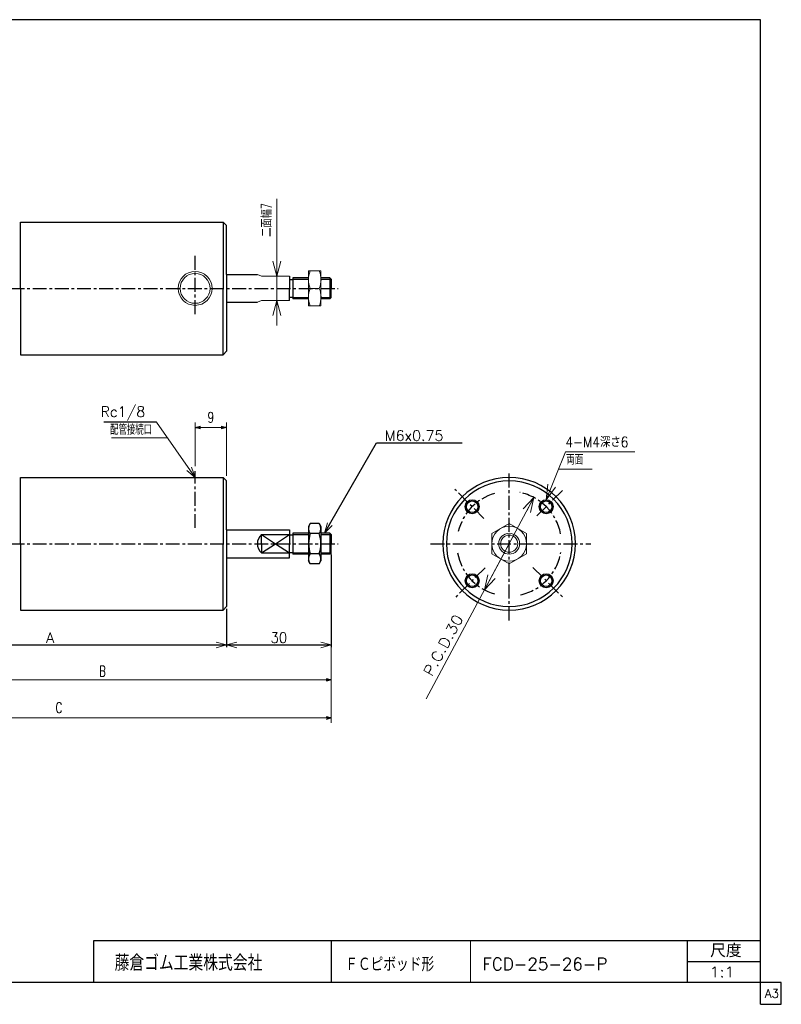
# Model space of a CAD drawing. Header units: millimetres. Extents: x -197 to 197, y -141 to 141.
# Tile 2 of 2: x -21 to 197, y -141 to 141. Entities that reach past the tile are written whole.
import ezdxf
from ezdxf.enums import TextEntityAlignment as Align

# ---------------------------------------------------------------- set-up
doc = ezdxf.new("R2010")
doc.units = ezdxf.units.MM
doc.header["$LTSCALE"] = 0.125
doc.linetypes.add('CENTER', pattern=[50.8, 31.75, -6.35, 6.35, -6.35])
doc.layers.add('Layer0002', color=7, linetype='Continuous')
doc.styles.add('dcStyle0', font='txt.shx', dxfattribs={"width": 0.695652, "bigfont": 'bigfont'})
doc.dimstyles.new('DaDimRotatedStyle', dxfattribs={"dimtxt": 3, "dimasz": 1.500001, "dimexe": 1, "dimexo": 0.5, "dimgap": 1, "dimtad": 3, "dimdsep": 46, "dimtxsty": 'dcStyle0', "dimblk1": 'OPEN30', "dimblk2": 'OPEN30', "dimsah": 1, "dimcen": 0.09, "dimclrd": 4, "dimclre": 4, "dimclrt": 4, "dimadec": 0, "dimazin": 2, "dimtfac": 1, "dimtdec": 4, "dimtmove": 0, "dimatfit": 0, "dimfxl": 1, "dimarcsym": 0})

# ---------------------------------------------------------------- blocks, each defined once
blk = doc.blocks.new('DC_GROUP_Φ25_1')
at = {"color": 4, "linetype": 'Continuous', "lineweight": 18}
for p, q in [((38.06, -38.09), (41.06, -37.28)), ((41.06, -38.89), (38.06, -38.09)), ((38.06, -38.09), (41.06, -38.09))]:
    blk.add_line(p, q, dxfattribs=at)
blk = doc.blocks.new('DC_GROUP_Φ25_2')
at = {"color": 4, "linetype": 'Continuous', "lineweight": 18}
for p, q in [((65.06, -37.28), (68.06, -38.09)), ((68.06, -38.09), (65.06, -38.89)), ((68.06, -38.09), (65.06, -38.09))]:
    blk.add_line(p, q, dxfattribs=at)
blk = doc.blocks.new('DC_GROUP_Φ25_4')
at = {"color": 4, "linetype": 'Continuous', "lineweight": 18}
for p, q in [((35.06, -37.28), (38.06, -38.09)), ((38.06, -38.09), (35.06, -38.89)), ((38.06, -38.09), (35.06, -38.09))]:
    blk.add_line(p, q, dxfattribs=at)
blk = doc.blocks.new('DC_GROUP_Φ25_5')
at = {"color": 4, "linetype": 'Continuous', "lineweight": 18}
for p, q in [((66.17, -6.09), (66.96, -3.08)), ((66.17, -6.09), (67.66, -3.48)), ((68.36, -3.88), (66.17, -6.09))]:
    blk.add_line(p, q, dxfattribs=at)
blk = doc.blocks.new('DC_GROUP_Φ25_7')
at = {"color": 4, "linetype": 'Continuous', "lineweight": 18}
for p, q in [((29.06, 9.91), (26.67, 11.91)), ((29.06, 9.91), (27.33, 12.37)), ((27.99, 12.83), (29.06, 9.91))]:
    blk.add_line(p, q, dxfattribs=at)
blk = doc.blocks.new('DC_GROUP_Φ25_8')
at = {"color": 4, "linetype": 'Continuous', "lineweight": 25}
for p, q in [((62.03, -3.31), (61.52, -4.19)), ((61.52, -4.19), (61.52, -13.99)), ((64.62, -3.31), (62.03, -3.31)), ((64.62, -3.31), (65.12, -4.19)), ((65.12, -4.19), (65.12, -13.99)), ((64.62, -6.2), (62.03, -6.2)), ((62.03, -14.86), (61.52, -13.99)), ((64.62, -11.97), (62.03, -11.97)), ((64.62, -14.86), (65.12, -13.99)), ((64.62, -14.86), (62.03, -14.86))]:
    blk.add_line(p, q, dxfattribs=at)
for centre, radius, start, end in [((64.13, -4.76), 2.56, 145.6111, 214.3889), ((62.51, -4.76), 2.56, 325.6111, 34.3889), ((71.13, -9.09), 9.55, 162.4111, 197.5889), ((55.51, -9.09), 9.55, 342.4111, 17.5889), ((64.13, -13.42), 2.56, 145.6111, 214.3889), ((62.51, -13.42), 2.56, 325.6111, 34.3889)]:
    blk.add_arc(centre, radius, start, end, dxfattribs=at)
blk = doc.blocks.new('DC_GROUP_Φ25_9')
at = {"color": 4, "linetype": 'Continuous', "lineweight": 25}
for radius in [2, 1.65]:
    blk.add_circle((108.43, 1.52), radius, dxfattribs=at)
blk = doc.blocks.new('DC_GROUP_Φ25_10')
at = {"color": 4, "linetype": 'Continuous', "lineweight": 25}
for radius in [2, 1.65]:
    blk.add_circle((108.43, -19.69), radius, dxfattribs=at)
blk = doc.blocks.new('DC_GROUP_Φ25_11')
at = {"color": 4, "linetype": 'Continuous', "lineweight": 25}
for radius in [2, 1.65]:
    blk.add_circle((129.65, 1.52), radius, dxfattribs=at)
blk = doc.blocks.new('DC_GROUP_Φ25_12')
at = {"color": 4, "linetype": 'Continuous', "lineweight": 25}
for radius in [2, 1.65]:
    blk.add_circle((129.65, -19.69), radius, dxfattribs=at)
blk = doc.blocks.new('DC_GROUP_Φ25_13')
at = {"color": 4, "linetype": 'Continuous', "lineweight": 13}
for p, q in [((119.04, -3.31), (114.04, -6.2)), ((124.04, -6.2), (119.04, -3.31)), ((114.04, -6.2), (114.04, -11.97)), ((124.04, -11.97), (124.04, -6.2)), ((114.04, -11.97), (119.04, -14.86)), ((119.04, -14.86), (124.04, -11.97))]:
    blk.add_line(p, q, dxfattribs=at)
for radius in [5, 3, 2.46]:
    blk.add_circle((119.04, -9.09), radius, dxfattribs=at)
blk = doc.blocks.new('DC_GROUP_Φ25_14')
at = {"color": 4, "linetype": 'Continuous', "lineweight": 13}
for p, q in [((65.12, 69.05), (61.52, 69.05)), ((61.52, 69.05), (61.52, 59.05)), ((65.12, 59.05), (65.12, 69.05)), ((62.01, 64.05), (64.63, 64.05)), ((61.52, 59.05), (65.12, 59.05))]:
    blk.add_line(p, q, dxfattribs=at)
for centre, start, end in [((68, 66.55), 157.3406, 202.6594), ((58.64, 66.55), 337.3406, 22.6594), ((68, 61.55), 157.3406, 202.6594), ((58.64, 61.55), 337.3406, 22.6594)]:
    blk.add_arc(centre, 6.49, start, end, dxfattribs=at)
blk = doc.blocks.new('DC_GROUP_Φ25_16')
at = {"color": 4, "linetype": 'Continuous', "lineweight": 18}
for p, q in [((52.45, 67.55), (51.3, 71.84)), ((53.6, 71.84), (52.45, 67.55)), ((52.45, 67.55), (52.45, 71.84))]:
    blk.add_line(p, q, dxfattribs=at)
blk = doc.blocks.new('DC_GROUP_Φ25_17')
at = {"color": 4, "linetype": 'Continuous', "lineweight": 18}
for p, q in [((51.3, 56.26), (52.45, 60.55)), ((52.45, 60.55), (53.6, 56.26)), ((52.45, 60.55), (52.45, 56.26))]:
    blk.add_line(p, q, dxfattribs=at)
blk = doc.blocks.new('DC_GROUP_Φ25_15')
at = {"color": 4, "linetype": 'Continuous', "lineweight": 13}
for p, q in [((52.45, 89.68), (52.45, 67.55)), ((52.45, 60.55), (52.45, 67.55)), ((52.45, 53.41), (52.45, 60.55))]:
    blk.add_line(p, q, dxfattribs=at)
at = {"linetype": 'Continuous'}
for name in ['DC_GROUP_Φ25_16', 'DC_GROUP_Φ25_17']:
    blk.add_blockref(name, (0, 0), dxfattribs=at)
at = {"color": 4, "style": 'dcStyle0', "width": 0.695652}
blk.add_text('二面幅7', height=3, rotation=90, dxfattribs=at).set_placement((51.02, 78.81), (51.02, 88.41), align=Align.FIT)
blk = doc.blocks.new('DC_GROUP_Φ25_36')
at = {"color": 4, "linetype": 'Continuous', "lineweight": 18}
for p, q in [((123.09, 0.9), (126.13, 4.13)), ((126.13, 4.13), (124.1, 0.36)), ((126.13, 4.13), (125.12, -0.19))]:
    blk.add_line(p, q, dxfattribs=at)
blk = doc.blocks.new('DC_GROUP_Φ25_35')
at = {"color": 4, "linetype": 'Continuous', "lineweight": 13}
blk.add_line((95.23, -53.49), (126.13, 4.13), dxfattribs=at)
at = {"linetype": 'Continuous'}
blk.add_blockref('DC_GROUP_Φ25_36', (0, 0), dxfattribs=at)
at = {"color": 4, "style": 'dcStyle0', "width": 0.8}
blk.add_text('P.C.D.30', height=3, rotation=61.8031, dxfattribs=at).set_placement((96.92, -47.33), (105.99, -30.41), align=Align.FIT)
blk = doc.blocks.new('_OPEN30')
at = {"color": 0, "linetype": 'ByBlock', "lineweight": -2}
for p, q in [((-1, 0.267949), (0, 0)), ((0, 0), (-1, -0.267949)), ((0, 0), (-1, 0))]:
    blk.add_line(p, q, dxfattribs=at)
blk = doc.blocks.new('*D37')
at = {"color": 4, "linetype": 'Continuous', "lineweight": 13}
for p, q in [((68.06, -12.68), (68.06, -49.09)), ((-62.94, -28.09), (-62.94, -49.09)), ((-62.94, -48.09), (68.06, -48.09))]:
    blk.add_line(p, q, dxfattribs=at)
at = {"color": 4, "xscale": 1.500001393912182, "yscale": 1.499994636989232}
for p, rotation in [((-62.94, -48.09), 180), ((68.06, -48.09), 360)]:
    blk.add_blockref('_OPEN30', p, dxfattribs=dict(at, rotation=rotation))
at = {"color": 4, "insert": (2.56, -47.09), "char_height": 3, "width": 6.5625, "attachment_point": 8, "style": 'dcStyle0'}
blk.add_mtext('\\T1.00;B', dxfattribs=at)
blk = doc.blocks.new('*D40')
at = {"color": 4, "linetype": 'Continuous', "lineweight": 13}
for p, q in [((68.06, -9.73), (68.06, -60.42)), ((-87.94, -19.26), (-87.94, -60.42)), ((-87.94, -58.99), (68.06, -58.99))]:
    blk.add_line(p, q, dxfattribs=at)
at = {"color": 4, "xscale": 1.500001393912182, "yscale": 1.499994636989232}
for p, rotation in [((-87.94, -58.99), 180), ((68.06, -58.99), 360)]:
    blk.add_blockref('_OPEN30', p, dxfattribs=dict(at, rotation=rotation))
at = {"color": 4, "insert": (-9.94, -57.56), "char_height": 3, "width": 6.5625, "attachment_point": 8, "style": 'dcStyle0'}
blk.add_mtext('\\T1.00;C', dxfattribs=at)
blk = doc.blocks.new('*D43')
at = {"color": 4, "linetype": 'Continuous', "lineweight": 13}
for p, q in [((29.06, 13.14), (29.06, 25.63)), ((38.06, 10.34), (38.06, 25.63)), ((29.06, 24.2), (38.06, 24.2))]:
    blk.add_line(p, q, dxfattribs=at)
at = {"color": 4, "xscale": 1.500001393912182, "yscale": 1.499994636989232}
for p, rotation in [((29.06, 24.2), 180), ((38.06, 24.2), 360)]:
    blk.add_blockref('_OPEN30', p, dxfattribs=dict(at, rotation=rotation))
at = {"color": 4, "insert": (33.56, 25.63), "char_height": 3, "width": 6.5625, "attachment_point": 8, "style": 'dcStyle0'}
blk.add_mtext('\\T1.00;9', dxfattribs=at)
blk = doc.blocks.new('DC_GROUP_Φ25_37')
at = {"color": 4, "linetype": 'Continuous', "lineweight": 18}
for p, q in [((111.95, -22.31), (112.96, -17.99)), ((111.95, -22.31), (113.98, -18.53)), ((114.99, -19.07), (111.95, -22.31))]:
    blk.add_line(p, q, dxfattribs=at)
blk = doc.blocks.new('DC_GROUP_Φ25_38')
at = {"color": 4, "linetype": 'Continuous', "lineweight": 18}
for p, q in [((129.61, 3.52), (130.14, 7.93)), ((129.61, 3.52), (131.21, 7.5)), ((132.27, 7.07), (129.61, 3.52))]:
    blk.add_line(p, q, dxfattribs=at)

msp = doc.modelspace()

# ---------------------------------------------------------------- linework, layer by layer
at = {"color": 4, "linetype": 'Continuous', "lineweight": 25}
for p, q in [((-20.945, 83.05), (37.055, 83.05)), ((-20.945, 64.05), (-20.945, 83.05)), ((37.055, 83.05), (38.055, 82.05)), ((37.055, 83.05), (37.055, 64.05)), ((38.055, 68.05), (38.055, 82.05)), ((38.055, 68.05), (38.055, 46.05)), ((38.055, 68.05), (46.891, 68.05)), ((56.055, 67.55), (56.055, 64.05)), ((56.055, 66.55), (57.055, 66.55)), ((61.521, 67.05), (57.055, 67.05)), ((57.055, 67.05), (57.055, 61.05)), ((57.055, 66.645), (61.521, 66.645)), ((67.65, 67.05), (65.121, 67.05)), ((65.121, 66.645), (68.055, 66.645)), ((68.055, 66.645), (67.65, 67.05)), ((67.65, 67.05), (67.65, 61.05)), ((68.055, 66.645), (68.055, 64.05)), ((-20.945, 64.05), (-20.945, 45.05)), ((37.055, 45.05), (37.055, 64.05)), ((56.055, 60.55), (56.055, 64.05)), ((68.055, 61.455), (68.055, 64.05)), ((38.055, 60.05), (46.891, 60.05)), ((56.055, 61.55), (57.055, 61.55)), ((57.055, 61.455), (61.521, 61.455)), ((61.521, 61.05), (57.055, 61.05)), ((65.121, 61.455), (68.055, 61.455)), ((67.65, 61.05), (65.121, 61.05)), ((68.055, 61.455), (67.65, 61.05)), ((38.055, 46.05), (37.055, 45.05)), ((-20.945, 45.05), (37.055, 45.05)), ((17.957, 25.72), (2.937, 25.72)), ((66.166, -6.086), (81.007, 19.783)), ((81.007, 19.783), (105.607, 19.783)), ((-20.945, 9.914), (37.055, 9.914)), ((-20.945, -9.086), (-20.945, 9.914)), ((37.055, 9.914), (38.055, 8.914)), ((37.055, 9.914), (37.055, -9.086)), ((38.055, -5.086), (38.055, 8.914)), ((38.055, -5.086), (38.055, -27.086)), ((38.055, -5.086), (56.055, -5.086)), ((56.055, -5.086), (56.055, -9.086)), ((48.055, -9.086), (48.055, -6.441)), ((48.055, -6.441), (56.055, -6.441)), ((48.055, -6.441), (52.055, -9.086)), ((52.055, -9.086), (56.055, -6.441)), ((56.055, -6.586), (57.055, -6.586)), ((61.521, -6.086), (57.055, -6.086)), ((57.055, -6.086), (57.055, -12.086)), ((57.055, -6.491), (61.521, -6.491)), ((67.65, -6.086), (65.121, -6.086)), ((65.121, -6.491), (68.055, -6.491)), ((68.055, -6.491), (67.65, -6.086)), ((67.65, -6.086), (67.65, -12.086)), ((68.055, -6.491), (68.055, -9.086)), ((-20.945, -9.086), (-20.945, -28.086)), ((37.055, -28.086), (37.055, -9.086)), ((48.055, -9.086), (48.055, -11.731)), ((48.055, -11.731), (52.055, -9.086)), ((52.055, -9.086), (56.055, -11.731)), ((56.055, -13.086), (56.055, -9.086)), ((68.055, -11.681), (68.055, -9.086)), ((38.055, -13.086), (56.055, -13.086)), ((48.055, -11.731), (56.055, -11.731)), ((56.055, -11.586), (57.055, -11.586)), ((57.055, -11.681), (61.521, -11.681)), ((61.521, -12.086), (57.055, -12.086)), ((65.121, -11.681), (68.055, -11.681)), ((67.65, -12.086), (65.121, -12.086)), ((68.055, -11.681), (67.65, -12.086)), ((68.055, -12.281), (68.055, -38.686)), ((-20.945, -28.086), (37.055, -28.086)), ((38.055, -27.086), (37.055, -28.086)), ((38.055, -27.686), (38.055, -38.686)), ((-62.945, -38.086), (38.055, -38.086)), ((38.055, -38.086), (68.055, -38.086))]:
    msp.add_line(p, q, dxfattribs=at)
at = {"color": 4, "linetype": 'CENTER', "lineweight": 25}
for p, q in [((29.055, 56.704), (29.055, 73.357)), ((-100.011, 64.05), (70.022, 64.05)), ((29.055, -4.568), (29.055, 11.714)), ((119.04, -31.086), (119.04, 11.201)), ((111.781, -1.831), (103.479, 6.47)), ((126.989, -1.138), (134.597, 6.47)), ((-100.011, -9.086), (70.022, -9.086)), ((96.528, -9.086), (142.462, -9.086)), ((112.129, -15.993), (103.479, -24.642)), ((125.858, -15.904), (134.597, -24.642))]:
    msp.add_line(p, q, dxfattribs=at)
at = {"color": 4, "linetype": 'Continuous', "lineweight": 13}
for p, q in [((46.891, 68.05), (48.055, 67.55)), ((48.055, 67.55), (56.055, 67.55)), ((61.521, 67.05), (61.521, 61.05)), ((46.891, 60.05), (48.055, 60.55)), ((48.055, 60.55), (56.055, 60.55)), ((29.055, 9.914), (17.957, 25.72)), ((21.13, 21.201), (5.068, 21.201)), ((129.613, 3.52), (135.132, 17.271)), ((135.132, 17.271), (155.073, 17.271)), ((133.115, 12.246), (142.808, 12.246)), ((119.04, -9.086), (111.952, -22.308))]:
    msp.add_line(p, q, dxfattribs=at)
for radius in [4.861, 4.28]:
    msp.add_circle((29.055, 64.05), radius, dxfattribs=at)
at = {"color": 4, "linetype": 'Continuous', "lineweight": 25}
for centre, radius, start, end in [((119.036, -9.086), 19, 90, 270), ((119.036, -9.086), 18, 90, 270), ((119.04, -9.086), 19, 270, 90), ((119.04, -9.086), 18, 270, 90), ((50.478, -9.086), 3.587, 132.49085, 227.50915)]:
    msp.add_arc(centre, radius, start, end, dxfattribs=at)
at = {"color": 4, "linetype": 'CENTER', "lineweight": 25}
for centre, start, end in [((119.036, -9.086), 106.32621, 166.50837), ((119.04, -9.086), 11.03589, 78.15334), ((119.036, -9.086), 190.02152, 254.15065), ((119.04, -9.086), 282.29232, 350.2925)]:
    msp.add_arc(centre, 15, start, end, dxfattribs=at)
at = {"layer": 'Layer0002', "color": 5, "linetype": 'Continuous', "lineweight": 25}
for p, q in [((191, 141), (-197, 141)), ((191, -141), (191, 141)), ((197, -134.75), (-197, -134.75)), ((197, -141), (197, -134.75)), ((191, -141), (197, -141))]:
    msp.add_line(p, q, dxfattribs=at)
at = {"layer": 'Layer0002', "color": 4, "linetype": 'Continuous', "lineweight": 25}
for p, q in [((0, -122.75), (191, -122.75)), ((0, -134.75), (0, -122.75)), ((68, -122.75), (68, -134.75)), ((170.135, -134.75), (170.135, -122.75)), ((170.135, -128.75), (191, -128.75))]:
    msp.add_line(p, q, dxfattribs=at)
at = {"layer": 'Layer0002', "color": 4, "linetype": 'Continuous', "lineweight": 13}
msp.add_line((108, -122.75), (108, -134.75), dxfattribs=at)

# ---------------------------------------------------------------- block references
at = {"linetype": 'Continuous'}
for name in ['DC_GROUP_Φ25_15', 'DC_GROUP_Φ25_14', 'DC_GROUP_Φ25_7', 'DC_GROUP_Φ25_38', 'DC_GROUP_Φ25_35', 'DC_GROUP_Φ25_9', 'DC_GROUP_Φ25_11', 'DC_GROUP_Φ25_8', 'DC_GROUP_Φ25_5', 'DC_GROUP_Φ25_13', 'DC_GROUP_Φ25_10', 'DC_GROUP_Φ25_37', 'DC_GROUP_Φ25_12', 'DC_GROUP_Φ25_4', 'DC_GROUP_Φ25_1', 'DC_GROUP_Φ25_2']:
    msp.add_blockref(name, (0, 0), dxfattribs=at)

# ---------------------------------------------------------------- texts
at = {"color": 4, "style": 'dcStyle0'}
for s, height, width, p, p2 in [('Rc1/8', 3, 0.85, (1.984, 27.238), (14.734, 27.238)), ('配管接続口', 3, 0.666667, (4.719, 22.12), (16.719, 22.12)), ('M6x0.75', 3, 0.8, (83.407, 20.383), (100.207, 20.383)), ('4-M4深さ6', 3, 0.813514, (135.132, 18.557), (153.192, 18.557)), ('両面', 3, 0.691667, (135.299, 13.532), (140.279, 13.532)), ('A', 3, 0.8, (-13.645, -37.486), (-11.245, -37.486)), ('30', 3, 0.8, (50.655, -37.486), (55.455, -37.486)), ('ＦＣピボッド形', 4, 0.758333, (72.06, -131.537), (97.54, -131.537)), ('FCD-25-26-P', 3.5, 0.93, (111.371, -131.2), (147.176, -131.2)), ('1:1', 3, 0.8, (176.435, -133.25), (183.635, -133.25))]:
    msp.add_text(s, height=height, dxfattribs=dict(at, width=width)).set_placement(p, p2, align=Align.FIT)
at = {"layer": 'Layer0002', "color": 4, "style": 'dcStyle0'}
for s, height, width, p, p2 in [('尺度', 3.8, 0.991667, (176.615, -127.53), (185.659, -127.53)), ('藤倉ゴム工業株式会社', 4.5, 0.783333, (6.013, -131.407), (48.313, -131.407))]:
    msp.add_text(s, height=height, dxfattribs=dict(at, width=width)).set_placement(p, p2, align=Align.FIT)
at = {"layer": 'Layer0002', "color": 7, "style": 'dcStyle0', "width": 0.8}
msp.add_text('A3', height=2.5, dxfattribs=at).set_placement((192.307, -139.125), (196.307, -139.125), align=Align.FIT)

# ---------------------------------------------------------------- dimensions: what is measured, and where the dimension line sits
at = {"linetype": 'Continuous', "lineweight": 13}
dim = msp.add_linear_dim(base=(38.055, 24.2), p1=(29.055, 12.643), p2=(38.055, 9.843), dimstyle='DaDimRotatedStyle', override={"dimtxt": 3, "dimasz": 1.500001, "dimexe": 1.428571, "dimexo": 0.5, "dimgap": 1.428571, "dimtad": 3, "dimtih": 0, "dimtoh": 0, "dimdec": 2, "dimzin": 8, "dimtxsty": 'dcStyle0', "dimblk1": 'OPEN30', "dimblk2": 'OPEN30', "dimsah": 1, "dimclrd": 4, "dimclre": 4, "dimclrt": 4, "dimazin": 2, "dimtofl": 1, "dimatfit": 0, "dimtolj": 0, "dimtzin": 8}, dxfattribs=at)
dim.commit()
dim.dimension.update_dxf_attribs({"geometry": '*D43', "text_midpoint": (33.555, 24.2)})
for base, p1, p2, text, override, picture, middle in [((68.055, -58.989), (-87.945, -18.761), (68.055, -9.227), 'C', {"dimtxt": 3, "dimasz": 1.500001, "dimexe": 1.428571, "dimexo": 0.5, "dimgap": 1.428571, "dimtad": 3, "dimtih": 0, "dimtoh": 0, "dimdec": 2, "dimzin": 8, "dimtxsty": 'dcStyle0', "dimblk1": 'OPEN30', "dimblk2": 'OPEN30', "dimsah": 1, "dimclrd": 4, "dimclre": 4, "dimclrt": 4, "dimazin": 2, "dimtofl": 1, "dimatfit": 0, "dimtolj": 0, "dimtzin": 8}, '*D40', (-9.945, -58.989)), ((68.055, -48.086), (-62.945, -27.586), (68.055, -12.181), 'B', {"dimtxt": 3, "dimasz": 1.500001, "dimexe": 1, "dimexo": 0.5, "dimgap": 1, "dimtad": 3, "dimtih": 0, "dimtoh": 0, "dimdec": 2, "dimzin": 8, "dimtxsty": 'dcStyle0', "dimblk1": 'OPEN30', "dimblk2": 'OPEN30', "dimsah": 1, "dimclrd": 4, "dimclre": 4, "dimclrt": 4, "dimazin": 2, "dimtofl": 1, "dimatfit": 0, "dimtolj": 0, "dimtzin": 8}, '*D37', (2.555, -48.086))]:
    dim = msp.add_linear_dim(base=base, p1=p1, p2=p2, text=text, dimstyle='DaDimRotatedStyle', override=override, dxfattribs=at)
    dim.commit()
    dim.dimension.update_dxf_attribs({"geometry": picture, "text_midpoint": middle})

doc.saveas('drawing.dxf')
